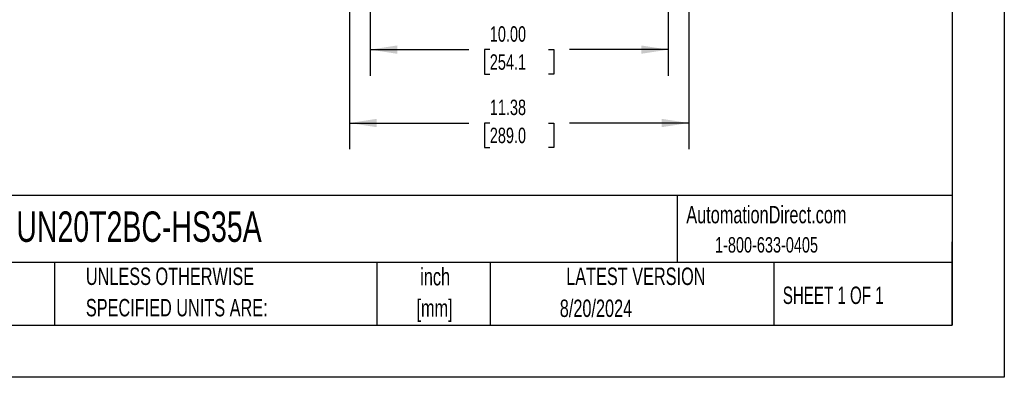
# Model space of a CAD drawing. Header units: inches. Extents: x 0 to 77, y 0 to 59.5.
# Tile 7 of 16: x 44 to 77, y 0 to 12. Entities that reach past the tile are written whole.
import ezdxf

# ---------------------------------------------------------------- set-up
doc = ezdxf.new("R2010")
doc.units = ezdxf.units.IN
doc.header["$LTSCALE"] = 7
doc.header["$MEASUREMENT"] = 0
doc.linetypes.add('CENTERX2', pattern=[0.8, 0.5, -0.1, 0.1, -0.1])
doc.layers.add('DIMENSIONS', color=140, linetype='Continuous', lineweight=25)
doc.layers.add('TEXT', color=140, linetype='Continuous', lineweight=25)
doc.styles.add('SLDTEXTSTYLE0', font='TXT', dxfattribs={"width": 0.7})
doc.styles.add('SLDTEXTSTYLE1', font='TXT', dxfattribs={"width": 0.65})
doc.dimstyles.new('SLDDIMSTYLE2', dxfattribs={"dimtxt": 0.518519, "dimasz": 0.91, "dimexe": 0, "dimexo": 0.0625, "dimgap": 0.12963, "dimtad": 0, "dimtih": 1, "dimtoh": 1, "dimrnd": 1e-09, "dimzin": 12, "dimdsep": 46, "dimtxsty": 'SLDTEXTSTYLE0', "dimsah": 1, "dimcen": 0.09, "dimadec": 0, "dimazin": 3, "dimtfac": 1, "dimtofl": 0, "dimtmove": 0, "dimatfit": 3, "dimfxl": 0, "dimfrac": 2, "dimtolj": 1, "dimtzin": 12, "dimarcsym": 0})
doc.dimstyles.new('SLDDIMSTYLE4', dxfattribs={"dimtxt": 0.518519, "dimasz": 0.91, "dimexe": 0, "dimexo": 0.0625, "dimgap": 0.12963, "dimtad": 0, "dimtih": 1, "dimtoh": 1, "dimrnd": 1e-09, "dimzin": 4, "dimdsep": 46, "dimtxsty": 'SLDTEXTSTYLE0', "dimsah": 1, "dimcen": 0.09, "dimadec": 0, "dimazin": 1, "dimtfac": 1, "dimtofl": 0, "dimtmove": 0, "dimatfit": 3, "dimfxl": 0, "dimfrac": 2, "dimtolj": 1, "dimtzin": 12, "dimarcsym": 0})

# ---------------------------------------------------------------- blocks, each defined once
blk = doc.blocks.new('SW_NOTE_0_1')
at = {"layer": 'TEXT', "color": 0, "linetype": 'CENTERX2', "lineweight": 18, "char_height": 0.5833, "attachment_point": 2, "style": 'SLDTEXTSTYLE0'}
for s, insert in [('inch', (0.875, 0.752)), ('[mm]', (0.855, -0.301))]:
    blk.add_mtext(s, dxfattribs=dict(at, insert=insert))
blk = doc.blocks.new('SW_NOTE_0_2')
at = {"layer": 'TEXT', "color": 0, "linetype": 'CENTERX2', "lineweight": 18, "char_height": 0.58333, "attachment_point": 1, "style": 'SLDTEXTSTYLE0'}
for s, insert in [('UNLESS OTHERWISE', (0, 0.752)), ('SPECIFIED UNITS ARE:', (0, -0.301))]:
    blk.add_mtext(s, dxfattribs=dict(at, insert=insert))
blk = doc.blocks.new('_D_5')
at = {"layer": 'DIMENSIONS'}
for p, q in [((55.727, 12.518), (55.727, 10.124)), ((65.729, 12.518), (65.729, 10.124)), ((55.727, 10.999), (59.039, 10.999)), ((59.742, 10.998), (59.568, 10.998)), ((59.568, 10.998), (59.568, 10.174)), ((61.714, 10.998), (61.889, 10.998)), ((61.889, 10.998), (61.889, 10.174)), ((65.729, 10.999), (62.417, 10.999)), ((59.568, 10.174), (59.742, 10.174)), ((61.889, 10.174), (61.714, 10.174))]:
    blk.add_line(p, q, dxfattribs=at)
for points in [[(55.727, 10.999), (56.637, 10.859), (56.637, 11.139)], [(65.729, 10.999), (64.819, 11.139), (64.819, 10.859)]]:
    blk.add_solid(points, dxfattribs=at)
at = {"layer": 'DIMENSIONS', "char_height": 0.5185, "attachment_point": 1, "style": 'SLDTEXTSTYLE0'}
for s, insert in [('10.00', (59.742, 11.783)), ('254.1', (59.742, 10.842))]:
    blk.add_mtext(s, dxfattribs=dict(at, insert=insert))
blk = doc.blocks.new('_D_13')
at = {"layer": 'DIMENSIONS'}
for p, q in [((55.039, 14.268), (55.039, 7.661)), ((66.417, 14.268), (66.417, 7.661)), ((55.039, 8.536), (59.039, 8.536)), ((59.742, 8.535), (59.568, 8.535)), ((59.568, 8.535), (59.568, 7.711)), ((61.714, 8.535), (61.889, 8.535)), ((61.889, 8.535), (61.889, 7.711)), ((66.417, 8.536), (62.417, 8.536)), ((59.568, 7.711), (59.742, 7.711)), ((61.889, 7.711), (61.714, 7.711))]:
    blk.add_line(p, q, dxfattribs=at)
for points in [[(55.039, 8.536), (55.949, 8.396), (55.949, 8.676)], [(66.417, 8.536), (65.507, 8.676), (65.507, 8.396)]]:
    blk.add_solid(points, dxfattribs=at)
at = {"layer": 'DIMENSIONS', "char_height": 0.5185, "attachment_point": 1, "style": 'SLDTEXTSTYLE0'}
for s, insert in [('11.38', (59.742, 9.32)), ('289.0', (59.742, 8.379))]:
    blk.add_mtext(s, dxfattribs=dict(at, insert=insert))

msp = doc.modelspace()

# ---------------------------------------------------------------- linework, layer by layer
at = {"color": 7, "linetype": 'Continuous'}
for p, q in [((77.000681, 59.500737), (77.000681, 0.000737)), ((77.000681, 0.000737), (0.000681, 0.000737))]:
    msp.add_line(p, q, dxfattribs=at)
at = {"layer": 'TEXT'}
for p, q in [((75.25, 57.75), (75.25, 1.75)), ((75.25, 6.097746), (1.75, 6.097746)), ((66.02471, 6.097746), (66.02471, 3.85)), ((75.25, 1.75), (75.25, 4.55)), ((75.25, 3.85), (1.75, 3.85)), ((45.136269, 3.85), (45.136269, 1.75)), ((55.95158, 3.85), (55.95158, 1.75)), ((59.751365, 3.85), (59.751365, 1.75)), ((69.26934, 3.85), (69.26934, 1.75)), ((1.75, 1.75), (75.25, 1.75))]:
    msp.add_line(p, q, dxfattribs=at)

# ---------------------------------------------------------------- block references
at = {"layer": 'TEXT', "linetype": 'CENTERX2', "lineweight": 18}
for name, p in [('SW_NOTE_0_2', (46.191157, 2.931034)), ('SW_NOTE_0_1', (57.033189, 2.915833))]:
    msp.add_blockref(name, p, dxfattribs=at)

# ---------------------------------------------------------------- texts
for s, insert, char_height, attachment_point, style in [('AutomationDirect.com', (66.333256, 5.753375), 0.58333333, 1, 'SLDTEXTSTYLE0'), ('UN20T2BC-HS35A', (43.857784, 5.568095), 1.02083333, 1, 'SLDTEXTSTYLE0'), ('1-800-633-0405', (67.296892, 4.705597), 0.51851852, 1, 'SLDTEXTSTYLE0'), ('LATEST VERSION', (64.640351, 3.68299), 0.58333333, 2, 'SLDTEXTSTYLE0'), ('SHEET 1 OF 1', (69.570433, 3.045686), 0.58333333, 1, 'SLDTEXTSTYLE1'), ('8/20/2024', (63.303561, 2.609828), 0.5833333, 2, 'SLDTEXTSTYLE0')]:
    msp.add_mtext(s, dxfattribs=dict(at, insert=insert, char_height=char_height, attachment_point=attachment_point, style=style))

# ---------------------------------------------------------------- dimensions: what is measured, and where the dimension line sits
at = {"layer": 'DIMENSIONS'}
for base, p1, p2, dimstyle, picture, middle in [((66.417098, 8.536246), (55.039098, 14.617695), (66.417098, 14.617695), 'SLDDIMSTYLE2', '_D_13', (60.728098, 8.536246)), ((65.729098, 10.999291), (55.727098, 12.867695), (65.729098, 12.867695), 'SLDDIMSTYLE4', '_D_5', (60.728098, 10.999291))]:
    dim = msp.add_linear_dim(base=base, p1=p1, p2=p2, dimstyle=dimstyle, dxfattribs=at)
    dim.commit()
    dim.dimension.update_dxf_attribs({"geometry": picture, "text_midpoint": middle, "dimtype": 160})

doc.saveas('drawing.dxf')
